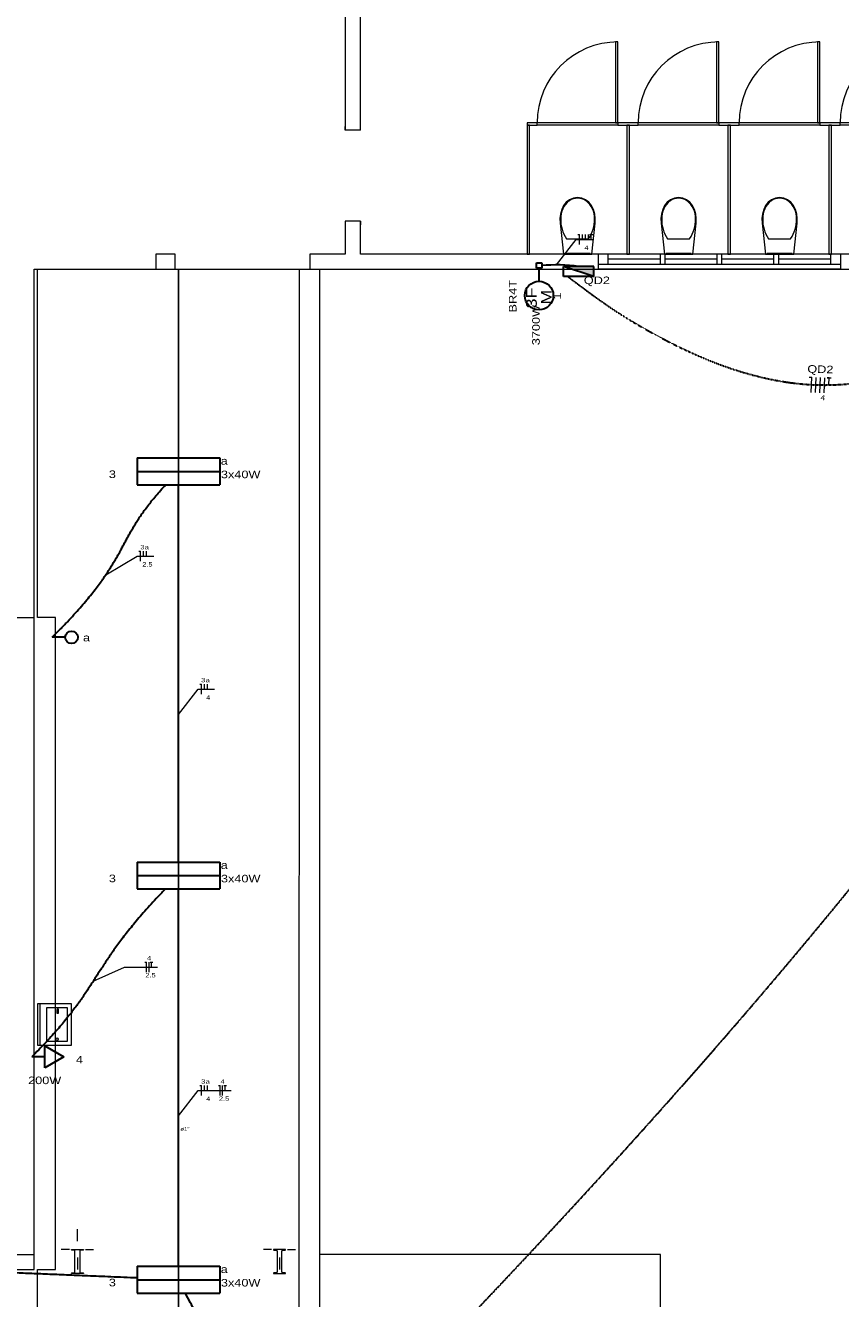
# Model space of a CAD drawing. Header units: millimetres. Extents: x 10050 to 25386, y -10594 to -3144.
# Tile 25 of 29: x 18514 to 20128, y -6973 to -4453. Entities that reach past the tile are written whole.
import ezdxf

# ---------------------------------------------------------------- set-up
doc = ezdxf.new("R2010")
doc.units = ezdxf.units.MM
doc.linetypes.add('JIS_02_1.2', pattern=[0.25, 0.125, -0.125])
for name, color, linetype, lineweight in [('DI-Pontilhado', 7, 'Continuous', 20), ('EL-Condutos', 4, 'Continuous', 30), ('EL-Fios', 9, 'Continuous', 20), ('EL-Fios (Fase 1)', 7, 'Continuous', 5), ('EL-Fios (Fase 2)', 7, 'Continuous', 5), ('EL-Fios (Fase 3)', 7, 'Continuous', 5), ('EL-Fios (Neutro)', 7, 'Continuous', 5), ('EL-Fios (Terra)', 7, 'Continuous', 5), ('EL-Textos condutos', 7, 'Continuous', 20), ('EL-Textos fios', 7, 'Continuous', 20), ('P-SIMBOL', 3, 'Continuous', 30), ('Textos', 7, 'Continuous', 5)]:
    doc.layers.add(name, color=color, linetype=linetype, lineweight=lineweight)
for name, color, linetype in [('Interior - Mobiliário', 7, 'Continuous'), ('Janelas ARCHICAD', 7, 'Continuous'), ('Linha _ Trama.2D', 7, 'Continuous')]:
    doc.layers.add(name, color=color, linetype=linetype)
doc.styles.add('ARIAL', font='arial.ttf', dxfattribs={"width": 1.2})

msp = doc.modelspace()

# ---------------------------------------------------------------- hatches: boundary and pattern name
at = {"layer": 'P-SIMBOL', "linetype": 'Continuous'}
msp.add_hatch(color=256, dxfattribs=at).paths.add_polyline_path([(19639.01, -4949.69), (19639.01, -4929.71), (19578.83, -4929.71)])

# ---------------------------------------------------------------- linework, layer by layer
at = {"layer": 'DI-Pontilhado'}
for points in [[(14161.06, -6885.3), (17621.06, -6885.3), (18531.06, -6885.3), (18531.06, -4935.3), (21536.94, -4935.3), (21536.94, -3598.89), (17621.06, -3598.89), (14161.06, -3598.89)], [(19056.37, -4935.3), (20336.94, -4935.3), (20336.94, -6090.68), (20336.94, -6348.88), (20336.94, -9935.3), (19771.06, -9935.3), (19771.06, -7335.3), (19055.56, -7335.3)]]:
    msp.add_lwpolyline(points, close=True, dxfattribs=at)
for points in [[(19146.94, -3598.89), (19146.94, -4659.85)], [(19176.94, -4659.85), (19176.94, -3598.89)], [(19146.94, -4839.85), (19146.94, -4905.3)], [(19176.94, -4905.3), (19176.94, -4839.85)], [(18810.22, -4905.3), (18771.67, -4905.3)], [(18771.67, -4905.3), (18771.67, -4935.3)], [(18810.22, -4935.3), (18810.22, -4905.3)], [(19146.94, -4905.3), (19076.94, -4905.3)], [(19076.94, -4905.3), (19076.94, -4935.3)], [(19647.63, -4905.3), (19176.94, -4905.3)], [(18537.31, -4935.3), (18816.68, -4935.3)], [(18816.68, -4935.3), (19096.06, -4935.3)], [(18816.68, -4935.3), (18816.68, -7335.3)], [(19076.94, -4935.3), (19647.63, -4935.3)], [(19096.06, -4935.3), (19096.06, -7335.3)], [(18531.06, -5625.3), (18393.45, -5625.3)], [(18531.06, -6915.3), (18531.06, -5625.3)], [(18573.25, -6915.3), (18573.25, -5624.54)]]:
    msp.add_lwpolyline(points, dxfattribs=at)
at = {"layer": 'EL-Condutos', "linetype": 'Continuous'}
msp.add_arc((19565.45, -5236.46), 309.81, 81.93459, 95.46837, dxfattribs=at)
at = {"layer": 'EL-Condutos', "linetype": 'JIS_02_1.2'}
for points in [[(19040.53, -7370.08), (19288.36, -7118.3), (19515.84, -6879.33), (19723.92, -6652.75), (19913.58, -6438.12), (20085.76, -6235.02), (20241.43, -6043.01), (20381.55, -5861.67), (20507.08, -5690.57), (20618.97, -5529.28), (20718.19, -5377.38), (20805.7, -5234.42), (20882.46, -5099.99), (20949.42, -4973.66), (21007.55, -4855), (21057.81, -4743.57), (21101.15, -4638.95), (21138.54, -4540.72), (21170.94, -4448.43), (21199.31, -4361.67), (21224.6, -4280.01), (21247.78, -4203.01), (21269.8, -4130.25), (21291.64, -4061.3), (21314.23, -3995.72), (21338.56, -3933.1), (21365.57, -3873.01), (21396.23, -3815), (21431.49, -3758.66), (21472.32, -3703.56), (21519.67, -3649.27)], [(19587.39, -4949.69), (19677.97, -5015.11), (19763.72, -5066.24), (19844.96, -5106.16), (19922.02, -5135.34), (19995.22, -5154.25), (20064.88, -5163.36), (20131.33, -5163.12), (20194.9, -5154), (20255.9, -5136.47), (20314.67, -5111), (20371.52, -5078.04), (20426.79, -5038.06), (20480.79, -4991.53), (20533.85, -4938.91), (20586.3, -4880.67), (20638.46, -4817.28), (20690.65, -4749.19), (20743.2, -4676.87), (20796.44, -4600.8), (20850.68, -4521.42), (20906.25, -4439.22), (20963.48, -4354.64), (21022.68, -4268.17), (21084.2, -4180.26), (21148.34, -4091.38), (21215.44, -4001.99), (21285.81, -3912.56), (21359.79, -3823.55), (21437.69, -3735.43), (21519.85, -3648.67)]]:
    msp.add_spline(points, degree=3, dxfattribs=at)
at = {"layer": 'EL-Condutos', "linetype": 'Continuous'}
for points in [[(18566.67, -5663.84), (18582.32, -5647.97), (18596.66, -5632.98), (18609.77, -5618.82), (18621.72, -5605.45), (18632.61, -5592.8), (18642.5, -5580.82), (18651.49, -5569.48), (18659.64, -5558.7), (18667.05, -5548.45), (18673.78, -5538.66), (18679.92, -5529.29), (18685.56, -5520.29), (18690.77, -5511.6), (18695.63, -5503.17), (18700.21, -5494.95), (18704.61, -5486.9), (18708.91, -5478.94), (18713.17, -5471.04), (18717.49, -5463.15), (18721.94, -5455.2), (18726.6, -5447.15), (18731.55, -5438.95), (18736.88, -5430.55), (18742.66, -5421.89), (18748.97, -5412.92), (18755.9, -5403.59), (18763.52, -5393.85), (18771.91, -5383.65), (18781.16, -5372.93), (18791.34, -5361.64)], [(18816.68, -6109.21), (18816.68, -6073.79), (18816.68, -6040.54), (18816.68, -6009.3), (18816.68, -5979.93), (18816.68, -5952.26), (18816.68, -5926.14), (18816.68, -5901.42), (18816.68, -5877.94), (18816.68, -5855.55), (18816.68, -5834.08), (18816.68, -5813.4), (18816.68, -5793.33), (18816.68, -5773.73), (18816.68, -5754.43), (18816.68, -5735.3), (18816.68, -5716.16), (18816.68, -5696.87), (18816.68, -5677.27), (18816.68, -5657.2), (18816.68, -5636.51), (18816.68, -5615.05), (18816.68, -5592.65), (18816.68, -5569.17), (18816.68, -5544.45), (18816.68, -5518.33), (18816.68, -5490.67), (18816.68, -5461.29), (18816.68, -5430.06), (18816.68, -5396.8), (18816.68, -5361.38)], [(18790.78, -6161.69), (18776, -6177.28), (18762.36, -6192.06), (18749.81, -6206.08), (18738.25, -6219.4), (18727.6, -6232.07), (18717.8, -6244.14), (18708.75, -6255.66), (18700.38, -6266.7), (18692.61, -6277.3), (18685.35, -6287.53), (18678.54, -6297.42), (18672.08, -6307.04), (18665.9, -6316.43), (18659.92, -6325.66), (18654.06, -6334.78), (18648.24, -6343.83), (18642.38, -6352.88), (18636.4, -6361.98), (18630.21, -6371.17), (18623.75, -6380.52), (18616.93, -6390.08), (18609.67, -6399.9), (18601.9, -6410.04), (18593.52, -6420.54), (18584.47, -6431.47), (18574.65, -6442.88), (18564, -6454.81), (18552.43, -6467.33), (18539.87, -6480.48), (18526.22, -6494.33)], [(18816.68, -6909.21), (18816.68, -6873.79), (18816.68, -6840.54), (18816.68, -6809.3), (18816.68, -6779.93), (18816.68, -6752.26), (18816.68, -6726.14), (18816.68, -6701.42), (18816.68, -6677.94), (18816.68, -6655.55), (18816.68, -6634.08), (18816.68, -6613.4), (18816.68, -6593.33), (18816.68, -6573.73), (18816.68, -6554.43), (18816.68, -6535.3), (18816.68, -6516.16), (18816.68, -6496.87), (18816.68, -6477.27), (18816.68, -6457.2), (18816.68, -6436.51), (18816.68, -6415.05), (18816.68, -6392.65), (18816.68, -6369.17), (18816.68, -6344.45), (18816.68, -6318.33), (18816.68, -6290.67), (18816.68, -6261.29), (18816.68, -6230.06), (18816.68, -6196.8), (18816.68, -6161.38)], [(18734.97, -6931.92), (18708.23, -6930.81), (18683.02, -6929.77), (18659.22, -6928.79), (18636.71, -6927.85), (18615.38, -6926.97), (18595.09, -6926.13), (18575.73, -6925.33), (18557.18, -6924.57), (18539.31, -6923.83), (18522.01, -6923.11), (18505.15, -6922.41), (18488.6, -6921.73), (18472.26, -6921.05), (18455.99, -6920.38), (18439.68, -6919.71), (18423.2, -6919.03), (18406.44, -6918.33), (18389.27, -6917.62), (18371.57, -6916.89), (18353.21, -6916.13), (18334.09, -6915.34), (18314.07, -6914.51), (18293.03, -6913.64), (18270.85, -6912.72), (18247.42, -6911.76), (18222.61, -6910.73), (18196.3, -6909.64), (18168.36, -6908.49), (18138.68, -6907.26), (18107.13, -6905.95)], [(19041.98, -7370.41), (19031.52, -7350.23), (19021.72, -7331.29), (19012.51, -7313.51), (19003.86, -7296.8), (18995.73, -7281.09), (18988.06, -7266.28), (18980.82, -7252.29), (18973.96, -7239.04), (18967.43, -7226.44), (18961.2, -7214.41), (18955.22, -7202.85), (18949.44, -7191.7), (18943.82, -7180.85), (18938.33, -7170.23), (18932.9, -7159.75), (18927.5, -7149.33), (18922.09, -7138.87), (18916.62, -7128.31), (18911.05, -7117.54), (18905.33, -7106.5), (18899.41, -7095.08), (18893.27, -7083.21), (18886.84, -7070.8), (18880.1, -7057.77), (18872.98, -7044.03), (18865.46, -7029.49), (18857.48, -7014.08), (18849, -6997.7), (18839.98, -6980.28), (18830.37, -6961.72)]]:
    msp.add_spline(points, degree=3, dxfattribs=at)
at = {"layer": 'EL-Fios'}
for p, q in [((19607.57, -4866.37), (19610.91, -4866.37)), ((19610.91, -4886.37), (19610.91, -4866.37)), ((19616.87, -4876.37), (19616.87, -4866.37)), ((19622.84, -4876.37), (19622.84, -4866.37)), ((19628.81, -4876.37), (19628.81, -4866.37)), ((19630.66, -4866.37), (19633.99, -4866.37)), ((19633.99, -4876.37), (19633.99, -4866.37)), ((19633.99, -4866.37), (19637.32, -4866.37)), ((18738.24, -5493.24), (18741.57, -5493.24)), ((18741.57, -5513.24), (18741.57, -5493.24)), ((18747.54, -5503.24), (18747.54, -5493.24)), ((18753.51, -5503.24), (18753.51, -5493.24)), ((18858.81, -5756.42), (18862.14, -5756.42)), ((18862.14, -5776.42), (18862.14, -5756.42)), ((18868.11, -5766.42), (18868.11, -5756.42)), ((18874.07, -5766.42), (18874.07, -5756.42)), ((18750.12, -6306.69), (18753.45, -6306.69)), ((18753.45, -6326.69), (18753.45, -6306.69)), ((18758.45, -6326.69), (18758.45, -6306.69)), ((18760.79, -6306.69), (18766.12, -6306.69)), ((18763.45, -6316.69), (18763.45, -6306.69)), ((18858.81, -6550.85), (18862.14, -6550.85)), ((18862.14, -6570.85), (18862.14, -6550.85)), ((18868.11, -6560.85), (18868.11, -6550.85)), ((18874.07, -6560.85), (18874.07, -6550.85)), ((18895.79, -6550.85), (18899.12, -6550.85)), ((18899.12, -6570.85), (18899.12, -6550.85)), ((18904.12, -6570.85), (18904.12, -6550.85)), ((18906.45, -6550.85), (18911.79, -6550.85)), ((18909.12, -6560.85), (18909.12, -6550.85))]:
    msp.add_line(p, q, dxfattribs=at)
at = {"layer": 'EL-Fios (Fase 1)'}
msp.add_line((20078.29, -5179.41), (20079.15, -5149.42), dxfattribs=at)
at = {"layer": 'EL-Fios (Fase 2)'}
msp.add_line((20086.86, -5179.66), (20087.71, -5149.67), dxfattribs=at)
at = {"layer": 'EL-Fios (Fase 3)'}
msp.add_line((20095.43, -5179.9), (20096.28, -5149.91), dxfattribs=at)
at = {"layer": 'EL-Fios (Neutro)'}
for p in [(20065.58, -5149.04), (20069.72, -5179.17)]:
    msp.add_line(p, (20070.58, -5149.18), dxfattribs=at)
at = {"layer": 'EL-Fios (Terra)'}
msp.add_lwpolyline([(20104.45, -5164.32), (20104.85, -5150.16), (20100.85, -5150.04), (20108.85, -5150.27)], dxfattribs=at)
at = {"layer": 'EL-Textos fios'}
for p, q in [((19565.45, -4926.65), (19604.37, -4876.37)), ((19604.37, -4876.37), (19636.92, -4876.37)), ((18672.59, -5540.43), (18735.04, -5503.24)), ((18735.04, -5503.24), (18767.59, -5503.24)), ((18816.68, -5816.7), (18855.6, -5766.42)), ((18855.6, -5766.42), (18888.15, -5766.42)), ((18647.74, -6344.6), (18709.93, -6316.69)), ((18709.93, -6316.69), (18775.04, -6316.69)), ((18816.68, -6611.12), (18855.6, -6560.85)), ((18855.6, -6560.85), (18920.7, -6560.85))]:
    msp.add_line(p, q, dxfattribs=at)
at = {"layer": 'Interior - Mobiliário', "color": 30, "linetype": 'Continuous', "lineweight": 0}
for p, q in [((19686.94, -4485.3), (19681.94, -4485.3)), ((19681.94, -4485.3), (19681.94, -4645.3)), ((19686.94, -4645.3), (19686.94, -4485.3)), ((19886.94, -4485.3), (19881.94, -4485.3)), ((19881.94, -4485.3), (19881.94, -4645.3)), ((19886.94, -4645.3), (19886.94, -4485.3)), ((20086.94, -4485.3), (20081.94, -4485.3)), ((20081.94, -4485.3), (20081.94, -4645.3)), ((20086.94, -4645.3), (20086.94, -4485.3)), ((19686.94, -4645.3), (19526.94, -4645.3)), ((19686.94, -4650.3), (19526.94, -4650.3)), ((19681.94, -4645.3), (19686.94, -4645.3)), ((19886.94, -4645.3), (19726.94, -4645.3)), ((19886.94, -4650.3), (19726.94, -4650.3)), ((19881.94, -4645.3), (19886.94, -4645.3)), ((20086.94, -4645.3), (19926.94, -4645.3)), ((20086.94, -4650.3), (19926.94, -4650.3)), ((20081.94, -4645.3), (20086.94, -4645.3)), ((20286.94, -4645.3), (20126.94, -4645.3)), ((20286.94, -4650.3), (20126.94, -4650.3))]:
    msp.add_line(p, q, dxfattribs=at)
at = {"layer": 'Interior - Mobiliário', "color": 102, "linetype": 'Continuous', "lineweight": 0}
for p, q in [((19506.94, -4645.3), (19506.94, -4650.3)), ((19526.94, -4645.3), (19506.94, -4645.3)), ((19506.94, -4650.3), (19526.94, -4650.3)), ((19511.94, -4650.3), (19506.94, -4650.3)), ((19506.94, -4650.3), (19506.94, -4905.3)), ((19511.94, -4905.3), (19511.94, -4650.3)), ((19526.94, -4650.3), (19526.94, -4645.3)), ((19686.94, -4645.3), (19686.94, -4650.3)), ((19706.94, -4645.3), (19686.94, -4645.3)), ((19686.94, -4650.3), (19706.94, -4650.3)), ((19709.44, -4650.3), (19704.44, -4650.3)), ((19704.44, -4650.3), (19704.44, -4905.3)), ((19726.94, -4645.3), (19706.94, -4645.3)), ((19706.94, -4650.3), (19726.94, -4650.3)), ((19709.44, -4905.3), (19709.44, -4650.3)), ((19726.94, -4650.3), (19726.94, -4645.3)), ((19886.94, -4645.3), (19886.94, -4650.3)), ((19906.94, -4645.3), (19886.94, -4645.3)), ((19886.94, -4650.3), (19906.94, -4650.3)), ((19909.44, -4650.3), (19904.44, -4650.3)), ((19904.44, -4650.3), (19904.44, -4905.3)), ((19926.94, -4645.3), (19906.94, -4645.3)), ((19906.94, -4650.3), (19926.94, -4650.3)), ((19909.44, -4905.3), (19909.44, -4650.3)), ((19926.94, -4650.3), (19926.94, -4645.3)), ((20086.94, -4645.3), (20086.94, -4650.3)), ((20106.94, -4645.3), (20086.94, -4645.3)), ((20086.94, -4650.3), (20106.94, -4650.3)), ((20109.44, -4650.3), (20104.44, -4650.3)), ((20104.44, -4650.3), (20104.44, -4905.3)), ((20126.94, -4645.3), (20106.94, -4645.3)), ((20106.94, -4650.3), (20126.94, -4650.3)), ((20109.44, -4905.3), (20109.44, -4650.3)), ((20126.94, -4650.3), (20126.94, -4645.3)), ((19506.94, -4905.3), (19511.94, -4905.3)), ((19704.44, -4905.3), (19709.44, -4905.3)), ((19904.44, -4905.3), (19909.44, -4905.3)), ((20104.44, -4905.3), (20109.44, -4905.3))]:
    msp.add_line(p, q, dxfattribs=at)
at = {"layer": 'Interior - Mobiliário', "color": 8, "linetype": 'Continuous', "lineweight": 0}
for p, q in [((19579.34, -4809.03), (19575.54, -4817.24)), ((19584.46, -4802.52), (19579.34, -4809.03)), ((19591.07, -4797.53), (19584.46, -4802.52)), ((19598.73, -4794.39), (19591.07, -4797.53)), ((19606.94, -4793.3), (19598.73, -4794.39)), ((19615.15, -4794.39), (19606.94, -4793.3)), ((19622.81, -4797.53), (19615.15, -4794.39)), ((19629.42, -4802.52), (19622.81, -4797.53)), ((19634.54, -4809.03), (19629.42, -4802.52)), ((19638.35, -4817.24), (19634.54, -4809.03)), ((19779.34, -4809.03), (19775.54, -4817.24)), ((19784.46, -4802.52), (19779.34, -4809.03)), ((19791.07, -4797.53), (19784.46, -4802.52)), ((19798.73, -4794.39), (19791.07, -4797.53)), ((19806.94, -4793.3), (19798.73, -4794.39)), ((19815.15, -4794.39), (19806.94, -4793.3)), ((19822.81, -4797.53), (19815.15, -4794.39)), ((19829.42, -4802.52), (19822.81, -4797.53)), ((19834.54, -4809.03), (19829.42, -4802.52)), ((19838.35, -4817.24), (19834.54, -4809.03)), ((19979.34, -4809.03), (19975.54, -4817.24)), ((19984.46, -4802.52), (19979.34, -4809.03)), ((19991.07, -4797.53), (19984.46, -4802.52)), ((19998.73, -4794.39), (19991.07, -4797.53)), ((20006.94, -4793.3), (19998.73, -4794.39)), ((20015.15, -4794.39), (20006.94, -4793.3)), ((20022.81, -4797.53), (20015.15, -4794.39)), ((20029.42, -4802.52), (20022.81, -4797.53)), ((20034.54, -4809.03), (20029.42, -4802.52)), ((20038.35, -4817.24), (20034.54, -4809.03)), ((19573.06, -4825.95), (19571.96, -4834.93)), ((19571.96, -4834.93), (19572.27, -4843.98)), ((19575.54, -4817.24), (19573.06, -4825.95)), ((19640.83, -4825.95), (19638.35, -4817.24)), ((19641.92, -4834.93), (19640.83, -4825.95)), ((19641.61, -4843.98), (19641.92, -4834.93)), ((19773.06, -4825.95), (19771.96, -4834.93)), ((19771.96, -4834.93), (19772.27, -4843.98)), ((19775.54, -4817.24), (19773.06, -4825.95)), ((19840.83, -4825.95), (19838.35, -4817.24)), ((19841.92, -4834.93), (19840.83, -4825.95)), ((19841.61, -4843.98), (19841.92, -4834.93)), ((19973.06, -4825.95), (19971.96, -4834.93)), ((19971.96, -4834.93), (19972.27, -4843.98)), ((19975.54, -4817.24), (19973.06, -4825.95)), ((20040.83, -4825.95), (20038.35, -4817.24)), ((20041.92, -4834.93), (20040.83, -4825.95)), ((20041.61, -4843.98), (20041.92, -4834.93)), ((19572.27, -4843.98), (19578.75, -4905.3)), ((19635.14, -4905.3), (19641.61, -4843.98)), ((19772.27, -4843.98), (19778.75, -4905.3)), ((19835.14, -4905.3), (19841.61, -4843.98)), ((19972.27, -4843.98), (19978.75, -4905.3)), ((20035.14, -4905.3), (20041.61, -4843.98)), ((19585.15, -4875.02), (19606.94, -4875.02)), ((19606.94, -4875.02), (19628.73, -4875.02)), ((19785.15, -4875.02), (19806.94, -4875.02)), ((19806.94, -4875.02), (19828.73, -4875.02)), ((19985.15, -4875.02), (20006.94, -4875.02)), ((20006.94, -4875.02), (20028.73, -4875.02)), ((19578.75, -4905.3), (19635.14, -4905.3)), ((19631.54, -4904.3), (19582.34, -4904.3)), ((19582.34, -4904.3), (19582.34, -4905.3)), ((19582.34, -4905.3), (19631.54, -4905.3)), ((19631.54, -4905.3), (19631.54, -4904.3)), ((19778.75, -4905.3), (19835.14, -4905.3)), ((19831.54, -4904.3), (19782.34, -4904.3)), ((19782.34, -4904.3), (19782.34, -4905.3)), ((19782.34, -4905.3), (19831.54, -4905.3)), ((19831.54, -4905.3), (19831.54, -4904.3)), ((19978.75, -4905.3), (20035.14, -4905.3)), ((20031.54, -4904.3), (19982.34, -4904.3)), ((19982.34, -4904.3), (19982.34, -4905.3)), ((19982.34, -4905.3), (20031.54, -4905.3)), ((20031.54, -4905.3), (20031.54, -4904.3))]:
    msp.add_line(p, q, dxfattribs=at)
at = {"layer": 'Interior - Mobiliário', "color": 6, "linetype": 'Continuous', "lineweight": 0}
for p, q in [((18604.62, -6389.52), (18537.31, -6389.52)), ((18537.31, -6389.52), (18537.31, -6470.8)), ((18537.31, -6389.52), (18537.31, -6470.8)), ((18604.62, -6389.52), (18537.31, -6389.52)), ((18542.39, -6389.52), (18542.39, -6470.8)), ((18555.09, -6397.14), (18555.09, -6463.18)), ((18597, -6397.14), (18555.09, -6397.14)), ((18597, -6463.18), (18597, -6397.14)), ((18604.62, -6470.8), (18604.62, -6389.52)), ((18604.62, -6470.8), (18604.62, -6389.52)), ((18576.04, -6401.17), (18576.04, -6408.02)), ((18576.04, -6408.02), (18579.27, -6408.02)), ((18579.27, -6408.02), (18579.27, -6401.17)), ((18537.31, -6470.8), (18604.62, -6470.8)), ((18537.31, -6470.8), (18604.62, -6470.8)), ((18555.09, -6463.18), (18597, -6463.18))]:
    msp.add_line(p, q, dxfattribs=at)
msp.add_circle((18576.04, -6459.37), 2.54, dxfattribs=at)
at = {"layer": 'Interior - Mobiliário', "color": 5, "linetype": 'Continuous', "lineweight": 0}
for centre in [(19686.94, -4645.3), (19886.94, -4645.3), (20086.94, -4645.3), (20286.94, -4645.3)]:
    msp.add_arc(centre, 160, 90, 180, dxfattribs=at)
at = {"layer": 'Interior - Mobiliário', "color": 6, "linetype": 'Continuous', "lineweight": 0}
msp.add_arc((18577.66, -6401.17), 1.62, 0, 180, dxfattribs=at)
at = {"layer": 'Interior - Mobiliário', "color": 8, "linetype": 'Continuous', "lineweight": 0}
for centre, major_axis, start_param, end_param in [((19624.83, -4833.14), (-51.38, 0), 5.438328, 6.3389165), ((19607.1, -4819.07), (-27.7, 0), 4.7182499, 5.3448937), ((19606.78, -4819.07), (-27.7, 0), 4.0798843, 4.7065281), ((19589.05, -4833.14), (-51.38, 0), 3.0858619, 3.98645), ((19824.83, -4833.14), (-51.38, 0), 5.438328, 6.3389165), ((19807.1, -4819.07), (-27.7, 0), 4.7182499, 5.3448937), ((19806.78, -4819.07), (-27.7, 0), 4.0798843, 4.7065281), ((19789.05, -4833.14), (-51.38, 0), 3.0858619, 3.98645), ((20024.83, -4833.14), (-51.38, 0), 5.438328, 6.3389165), ((20007.1, -4819.07), (-27.7, 0), 4.7182499, 5.3448937), ((20006.78, -4819.07), (-27.7, 0), 4.0798843, 4.7065281), ((19989.05, -4833.14), (-51.38, 0), 3.0858619, 3.98645), ((19658.56, -4837.41), (-85.05, 0), 6.2595699, 6.81259), ((19555.32, -4837.41), (-85.05, 0), 2.6121883, 3.1652081), ((19858.56, -4837.41), (-85.05, 0), 6.2595699, 6.81259), ((19755.32, -4837.41), (-85.05, 0), 2.6121883, 3.1652081), ((20058.56, -4837.41), (-85.05, 0), 6.2595699, 6.81259), ((19955.32, -4837.41), (-85.05, 0), 2.6121883, 3.1652081)]:
    msp.add_ellipse(centre, major_axis=major_axis, ratio=0.8755459, start_param=start_param, end_param=end_param, dxfattribs=at)
at = {"layer": 'Janelas ARCHICAD', "color": 30, "linetype": 'Continuous', "lineweight": 0}
for p, q in [((20127.63, -4905.3), (19647.63, -4905.3)), ((19667.63, -4905.3), (19647.63, -4905.3)), ((19647.63, -4905.3), (19647.63, -4925.3)), ((19647.63, -4905.3), (19647.63, -4925.3)), ((19667.63, -4925.3), (19667.63, -4905.3)), ((19770.13, -4905.3), (19667.63, -4905.3)), ((19780.13, -4905.3), (19770.13, -4905.3)), ((19780.13, -4905.3), (19770.13, -4905.3)), ((19770.13, -4905.3), (19770.13, -4925.3)), ((19780.13, -4925.3), (19780.13, -4905.3)), ((19882.63, -4905.3), (19780.13, -4905.3)), ((19892.63, -4905.3), (19882.63, -4905.3)), ((19892.63, -4905.3), (19882.63, -4905.3)), ((19882.63, -4905.3), (19882.63, -4925.3)), ((19892.63, -4925.3), (19892.63, -4905.3)), ((19995.13, -4905.3), (19892.63, -4905.3)), ((20005.13, -4905.3), (19995.13, -4905.3)), ((20005.13, -4905.3), (19995.13, -4905.3)), ((19995.13, -4905.3), (19995.13, -4925.3)), ((20005.13, -4925.3), (20005.13, -4905.3)), ((20107.63, -4905.3), (20005.13, -4905.3)), ((20127.63, -4905.3), (20107.63, -4905.3)), ((20107.63, -4905.3), (20107.63, -4925.3)), ((20127.63, -4905.3), (20127.63, -4925.3)), ((20127.63, -4905.3), (20127.63, -4925.3)), ((19647.63, -4925.3), (19667.63, -4925.3)), ((19647.63, -4925.3), (19647.63, -4935.3)), ((20127.63, -4935.3), (19647.63, -4935.3)), ((19770.13, -4915.3), (19667.63, -4915.3)), ((19667.63, -4925.3), (19770.13, -4925.3)), ((19770.13, -4925.3), (19780.13, -4925.3)), ((19770.13, -4925.3), (19780.13, -4925.3)), ((19882.63, -4915.3), (19780.13, -4915.3)), ((19780.13, -4925.3), (19882.63, -4925.3)), ((19882.63, -4925.3), (19892.63, -4925.3)), ((19882.63, -4925.3), (19892.63, -4925.3)), ((19995.13, -4915.3), (19892.63, -4915.3)), ((19892.63, -4925.3), (19995.13, -4925.3)), ((19995.13, -4925.3), (20005.13, -4925.3)), ((19995.13, -4925.3), (20005.13, -4925.3)), ((20107.63, -4915.3), (20005.13, -4915.3)), ((20005.13, -4925.3), (20107.63, -4925.3)), ((20107.63, -4925.3), (20127.63, -4925.3)), ((20127.63, -4925.3), (20127.63, -4935.3))]:
    msp.add_line(p, q, dxfattribs=at)
at = {"layer": 'Linha _ Trama.2D', "color": 97, "linetype": 'Continuous', "lineweight": 0}
for p, q in [((19146.94, -4659.85), (19146.94, -4652.45)), ((19153.94, -4659.85), (19146.94, -4659.85)), ((19176.94, -4659.85), (19153.94, -4659.85)), ((19176.94, -4659.85), (19176.94, -4652.45)), ((19146.94, -4839.85), (19146.94, -4847.25)), ((19153.94, -4839.85), (19146.94, -4839.85)), ((19176.94, -4839.85), (19153.94, -4839.85)), ((19176.94, -4839.85), (19176.94, -4847.25)), ((19647.63, -4905.3), (19647.63, -4925.3)), ((19647.63, -4925.3), (19647.63, -4935.3)), ((18616.68, -6859.3), (18616.68, -6835.3)), ((18600.68, -6875.3), (18584.68, -6875.3)), ((18632.68, -6875.3), (18648.68, -6875.3)), ((19000.68, -6875.3), (18984.68, -6875.3)), ((19032.68, -6875.3), (19048.68, -6875.3)), ((18616.68, -6891.3), (18616.68, -6915.3)), ((19016.68, -6891.3), (19016.68, -6915.3))]:
    msp.add_line(p, q, dxfattribs=at)
for points in [[(20306.94, -4905.3), (20127.63, -4905.3)], [(18537.31, -5624.54), (18537.31, -4935.3)], [(18771.67, -4935.3), (18810.22, -4935.3)], [(18816.68, -7335.3), (18816.68, -4935.3)], [(18573.25, -5624.54), (18537.31, -5624.54)], [(18066.83, -6915.3), (18531.06, -6915.3)], [(18537.31, -6915.3), (18573.25, -6915.3)], [(18537.31, -7335.3), (18537.31, -6915.3)]]:
    msp.add_lwpolyline(points, dxfattribs=at)
for points in [[(18604.68, -6923.3), (18604.68, -6922.8), (18604.88, -6922.27), (18605.37, -6922.01), (18611.06, -6921.21), (18611.55, -6920.94), (18611.74, -6920.42), (18611.74, -6878.18), (18611.55, -6877.65), (18611.06, -6877.38), (18605.37, -6876.59), (18604.88, -6876.32), (18604.68, -6875.8), (18604.68, -6875.3), (18611.74, -6875.3), (18621.62, -6875.3), (18628.68, -6875.3), (18628.68, -6875.8), (18628.49, -6876.32), (18628, -6876.59), (18622.31, -6877.38), (18621.82, -6877.65), (18621.62, -6878.18), (18621.62, -6920.42), (18621.82, -6920.94), (18622.31, -6921.21), (18628, -6922.01), (18628.49, -6922.27), (18628.68, -6922.8), (18628.68, -6923.3), (18621.62, -6923.3), (18611.74, -6923.3)], [(19028.68, -6923.3), (19028.68, -6922.8), (19028.49, -6922.27), (19028, -6922.01), (19022.31, -6921.21), (19021.82, -6920.94), (19021.62, -6920.42), (19021.62, -6878.18), (19021.82, -6877.65), (19022.31, -6877.38), (19028, -6876.59), (19028.49, -6876.32), (19028.68, -6875.8), (19028.68, -6875.3), (19021.62, -6875.3), (19011.74, -6875.3), (19004.68, -6875.3), (19004.68, -6875.8), (19004.88, -6876.32), (19005.37, -6876.59), (19011.06, -6877.38), (19011.55, -6877.65), (19011.74, -6878.18), (19011.74, -6920.42), (19011.55, -6920.94), (19011.06, -6921.21), (19005.37, -6922.01), (19004.88, -6922.27), (19004.68, -6922.8), (19004.68, -6923.3), (19011.74, -6923.3), (19021.62, -6923.3)], [(19096.06, -6885.3), (19096.06, -7335.3), (19771.06, -7335.3), (19771.06, -6885.3)]]:
    msp.add_lwpolyline(points, close=True, dxfattribs=at)
at = {"layer": 'P-SIMBOL'}
for p, q in [((19525.32, -4922.75), (19535.93, -4922.75)), ((19525.32, -4933.36), (19525.32, -4922.75)), ((19535.93, -4933.36), (19525.32, -4933.36)), ((19530.62, -4959.06), (19530.62, -4933.36)), ((19535.93, -4922.75), (19535.93, -4933.36)), ((19639.01, -4929.71), (19578.83, -4929.71)), ((19578.83, -4949.69), (19578.83, -4929.71)), ((19639.01, -4949.69), (19578.83, -4929.71)), ((19639.01, -4949.69), (19639.01, -4929.71)), ((19639.01, -4949.69), (19578.83, -4949.69)), ((18735.08, -5308.8), (18898.29, -5308.8)), ((18735.08, -5308.8), (18735.08, -5361.8)), ((18898.29, -5308.8), (18898.29, -5361.8)), ((18735.08, -5335.3), (18898.29, -5335.3)), ((18735.08, -5361.8), (18898.29, -5361.8)), ((18592.37, -5663.84), (18566.67, -5663.84)), ((18735.08, -6108.8), (18898.29, -6108.8)), ((18735.08, -6108.8), (18735.08, -6161.8)), ((18898.29, -6108.8), (18898.29, -6161.8)), ((18735.08, -6135.3), (18898.29, -6135.3)), ((18735.08, -6161.8), (18898.29, -6161.8)), ((18551.82, -6472.68), (18589.32, -6494.33)), ((18551.82, -6515.98), (18551.82, -6472.68)), ((18551.82, -6494.33), (18526.22, -6494.33)), ((18589.32, -6494.33), (18551.82, -6515.98)), ((18735.08, -6908.8), (18898.29, -6908.8)), ((18735.08, -6908.8), (18735.08, -6961.8)), ((18898.29, -6908.8), (18898.29, -6961.8)), ((18735.08, -6935.3), (18898.29, -6935.3)), ((18735.08, -6961.8), (18898.29, -6961.8))]:
    msp.add_line(p, q, dxfattribs=at)
for centre, radius in [((19530.62, -4987.26), 28.25), ((18604.87, -5663.84), 12.5)]:
    msp.add_circle(centre, radius, dxfattribs=at)

# ---------------------------------------------------------------- texts
at = {"layer": 'EL-Textos condutos', "insert": (18829.39, -6640.5), "char_height": 7.06, "width": 25.416, "attachment_point": 8, "line_spacing_factor": 0.798, "style": 'ARIAL'}
msp.add_mtext('ø1"', dxfattribs=at)
at = {"layer": 'EL-Textos fios', "width": 10.4, "attachment_point": 8, "line_spacing_factor": 0.798, "style": 'ARIAL'}
for s, insert, char_height in [('4', (19624.46, -4896.96), 8.67), ('3', (18745.05, -5489.78), 8.67), ('a', (18753.97, -5489.78), 8.67), ('2.5', (18755.13, -5523.83), 8.667), ('3', (18865.61, -5752.96), 8.67), ('a', (18874.54, -5752.96), 8.67), ('4', (18875.69, -5787.01), 8.67), ('4', (18758.46, -6303.23), 8.67), ('2.5', (18761.25, -6337.15), 8.667), ('3', (18865.61, -6547.39), 8.67), ('a', (18874.54, -6547.39), 8.67), ('4', (18904.13, -6547.39), 8.67), ('4', (18875.69, -6581.43), 8.67), ('2.5', (18906.92, -6581.3), 8.667)]:
    msp.add_mtext(s, dxfattribs=dict(at, insert=insert, char_height=char_height))
at = {"layer": 'EL-Textos fios', "attachment_point": 8, "line_spacing_factor": 0.6, "style": 'ARIAL'}
for s, insert, char_height, width, rotation in [('QD2', (20087.36, -5144.71), 15, 86.3584, 358.36583), ('4', (20092.15, -5194.61), 10, 15.5723, 355.47521)]:
    msp.add_mtext(s, dxfattribs=dict(at, insert=insert, char_height=char_height, width=width, rotation=rotation))
at = {"layer": 'P-SIMBOL', "char_height": 21.18, "attachment_point": 9, "rotation": 90.00021, "line_spacing_factor": 0.6, "style": 'ARIAL'}
for s, insert, width in [('3F', (19526.41, -4971.41), 67.6855), ('M', (19555.62, -4975.73), 48.3145)]:
    msp.add_mtext(s, dxfattribs=dict(at, insert=insert, width=width))
at = {"layer": 'Textos', "char_height": 15, "attachment_point": 8, "rotation": 90.00021, "line_spacing_factor": 0.6, "style": 'ARIAL'}
for s, insert, width in [('BR4T', (19486.04, -4988.65), 107.3584), ('1', (19574.21, -4988.34), 23.3584), ('3700W', (19532.24, -5045.82), 133.0752)]:
    msp.add_mtext(s, dxfattribs=dict(at, insert=insert, width=width))
at = {"layer": 'Textos', "char_height": 15, "line_spacing_factor": 0.6, "style": 'ARIAL'}
for s, insert, width, attachment_point in [('QD2', (19645.1, -4968.82), 86.3584, 8), ('a', (18900.37, -5322.39), 23.3584, 7), ('3', (18678.77, -5348.74), 23.3584, 7), ('3x40W', (18900.74, -5349.1), 130.7168, 7), ('a', (18627.57, -5672.09), 23.3584, 7), ('a', (18900.37, -6122.39), 23.3584, 7), ('3', (18678.77, -6148.74), 23.3584, 7), ('3x40W', (18900.74, -6149.1), 130.7168, 7), ('4', (18620.56, -6507.4), 23.3584, 8), ('200W', (18551.74, -6548.48), 109.7168, 8), ('3', (18678.77, -6948.74), 23.3584, 7), ('3x40W', (18900.74, -6949.1), 130.7168, 7), ('a', (18900.37, -6922.39), 23.3584, 7)]:
    msp.add_mtext(s, dxfattribs=dict(at, insert=insert, width=width, attachment_point=attachment_point))

doc.saveas('drawing.dxf')
